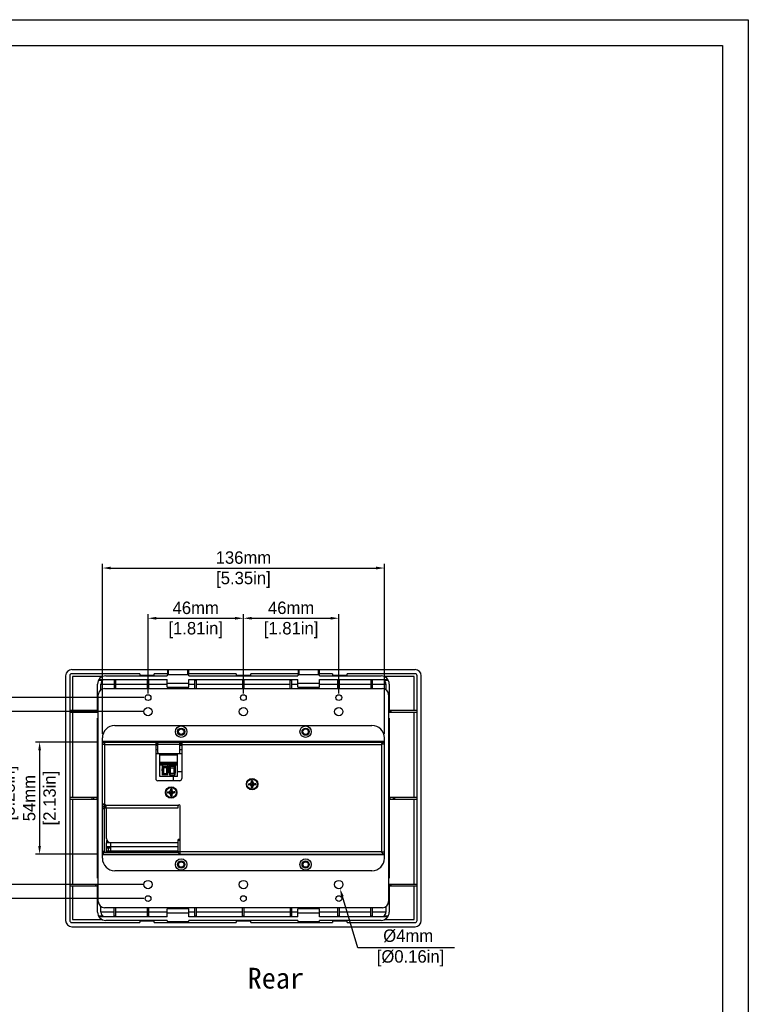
# Model space of a CAD drawing. Header units: millimetres. Extents: x 2497 to 3553, y 296 to 1027.
# Tile 6 of 6: x 3201 to 3553, y 553 to 1027. Entities that reach past the tile are written whole.
import ezdxf

# ---------------------------------------------------------------- set-up
doc = ezdxf.new("R2010")
doc.units = ezdxf.units.MM
for name, color, linetype in [('3GANG-COVER-DXF_CONTINUOUS_LINE', 7, 'Continuous'), ('M0400TY00000DXF_CONTINUOUS_LINE', 7, 'Continuous'), ('标注', 7, 'Continuous')]:
    doc.layers.add(name, color=color, linetype=linetype)
doc.dimstyles.get("Standard").update_dxf_attribs({"dimscale": 2, "dimtxt": 3, "dimasz": 2, "dimexe": 1, "dimexo": 1, "dimgap": 1, "dimtad": 1, "dimtoh": 1, "dimdec": 1, "dimdsep": 46, "dimtxsty": 'Standard', "dimcen": 0, "dimclrd": 3, "dimclre": 3, "dimadec": 0, "dimazin": 0, "dimtp": 0.01, "dimtm": 0.01, "dimtfac": 1, "dimtdec": 1, "dimtofl": 0, "dimtmove": 0, "dimatfit": 3, "dimfxl": 1, "dimtfillclr": 256, "dimtolj": 1, "dimarcsym": 0})

# ---------------------------------------------------------------- blocks, each defined once
blk = doc.blocks.new('*D15')
at = {"layer": 'Defpoints', "color": 0}
for p in [(3309.12, 738.52), (3263.12, 700.28), (3309.12, 700.28)]:
    blk.add_point(p, dxfattribs=at)
at = {"layer": '标注', "color": 3, "lineweight": -2}
for p, q in [((3263.12, 702.28), (3263.12, 740.52)), ((3309.12, 702.28), (3309.12, 740.52)), ((3267.12, 738.52), (3305.12, 738.52))]:
    blk.add_line(p, q, dxfattribs=at)
at = {"layer": '标注', "color": 3}
for points in [[(3267.12, 739.19), (3267.12, 737.85), (3263.12, 738.52)], [(3305.12, 737.85), (3305.12, 739.19), (3309.12, 738.52)]]:
    blk.add_solid(points, dxfattribs=at)
at = {"layer": '标注', "color": 0, "char_height": 6, "attachment_point": 5}
for s, insert in [('\\A1;46mm', (3286.12, 743.52)), ('[1.81in]', (3286.12, 732.82))]:
    blk.add_mtext(s, dxfattribs=dict(at, insert=insert))
blk = doc.blocks.new('*D16')
at = {"layer": 'Defpoints', "color": 0}
for p in [(3355.12, 738.53), (3309.12, 700.28), (3355.12, 700.28)]:
    blk.add_point(p, dxfattribs=at)
at = {"layer": '标注', "color": 3, "lineweight": -2}
for p, q in [((3309.12, 702.28), (3309.12, 740.53)), ((3355.12, 702.28), (3355.12, 740.53)), ((3313.12, 738.53), (3351.12, 738.53))]:
    blk.add_line(p, q, dxfattribs=at)
at = {"layer": '标注', "color": 3}
for points in [[(3313.12, 739.2), (3313.12, 737.87), (3309.12, 738.53)], [(3351.12, 737.87), (3351.12, 739.2), (3355.12, 738.53)]]:
    blk.add_solid(points, dxfattribs=at)
at = {"layer": '标注', "color": 0, "char_height": 6, "attachment_point": 5}
for s, insert in [('\\A1;46mm', (3332.12, 743.53)), ('[1.81in]', (3332.12, 732.83))]:
    blk.add_mtext(s, dxfattribs=dict(at, insert=insert))
blk = doc.blocks.new('*D17')
at = {"layer": 'Defpoints', "color": 0}
for p in [(3263.12, 700.28), (3171.93, 603.48), (3263.12, 603.48)]:
    blk.add_point(p, dxfattribs=at)
at = {"layer": '标注', "color": 3, "lineweight": -2}
for p, q in [((3261.12, 700.28), (3169.93, 700.28)), ((3171.93, 696.28), (3171.93, 607.48)), ((3261.12, 603.48), (3169.93, 603.48))]:
    blk.add_line(p, q, dxfattribs=at)
at = {"layer": '标注', "color": 3}
for points in [[(3172.6, 696.28), (3171.27, 696.28), (3171.93, 700.28)], [(3171.27, 607.48), (3172.6, 607.48), (3171.93, 603.48)]]:
    blk.add_solid(points, dxfattribs=at)
at = {"layer": '标注', "color": 0, "insert": (3171.93, 651.88), "char_height": 6, "attachment_point": 5, "rotation": 90}
blk.add_mtext('\\A1;96.8mm\\P [3.81in]', dxfattribs=at)
blk = doc.blocks.new('*D18')
at = {"layer": 'Defpoints', "color": 0}
for p in [(3263.12, 693.54), (3191.75, 610.23), (3263.12, 610.23)]:
    blk.add_point(p, dxfattribs=at)
at = {"layer": '标注', "color": 3, "lineweight": -2}
for p, q in [((3261.12, 693.54), (3189.75, 693.54)), ((3191.75, 689.54), (3191.75, 614.23)), ((3261.12, 610.23), (3189.75, 610.23))]:
    blk.add_line(p, q, dxfattribs=at)
at = {"layer": '标注', "color": 3}
for points in [[(3192.42, 689.54), (3191.09, 689.54), (3191.75, 693.54)], [(3191.09, 614.23), (3192.42, 614.23), (3191.75, 610.23)]]:
    blk.add_solid(points, dxfattribs=at)
at = {"layer": '标注', "color": 0, "insert": (3191.75, 653.17), "char_height": 6, "attachment_point": 5, "rotation": 90}
blk.add_mtext('\\A1;83.3mm\\P [3.28in]', dxfattribs=at)
blk = doc.blocks.new('*D22')
at = {"layer": 'Defpoints', "color": 0}
for p in [(3241.12, 678.88), (3210.84, 624.88), (3241.12, 624.88)]:
    blk.add_point(p, dxfattribs=at)
at = {"layer": '标注', "color": 3, "lineweight": -2}
for p, q in [((3239.12, 678.88), (3208.84, 678.88)), ((3210.84, 674.88), (3210.84, 628.88)), ((3239.12, 624.88), (3208.84, 624.88))]:
    blk.add_line(p, q, dxfattribs=at)
at = {"layer": '标注', "color": 3}
for points in [[(3211.51, 674.88), (3210.18, 674.88), (3210.84, 678.88)], [(3210.18, 628.88), (3211.51, 628.88), (3210.84, 624.88)]]:
    blk.add_solid(points, dxfattribs=at)
at = {"layer": '标注', "color": 0, "char_height": 6, "attachment_point": 5, "rotation": 90}
for s, insert in [('[2.13in]', (3216.54, 651.88)), ('\\A1;54mm', (3205.84, 651.88))]:
    blk.add_mtext(s, dxfattribs=dict(at, insert=insert))
blk = doc.blocks.new('*D23')
at = {"layer": 'Defpoints', "color": 0}
for p in [(3377.12, 762.73), (3241.12, 680.88), (3377.12, 680.88)]:
    blk.add_point(p, dxfattribs=at)
at = {"layer": '标注', "color": 3, "lineweight": -2}
for p, q in [((3241.12, 682.88), (3241.12, 764.73)), ((3377.12, 682.88), (3377.12, 764.73)), ((3245.12, 762.73), (3373.12, 762.73))]:
    blk.add_line(p, q, dxfattribs=at)
at = {"layer": '标注', "color": 3}
for points in [[(3245.12, 763.39), (3245.12, 762.06), (3241.12, 762.73)], [(3373.12, 762.06), (3373.12, 763.39), (3377.12, 762.73)]]:
    blk.add_solid(points, dxfattribs=at)
at = {"layer": '标注', "color": 0, "char_height": 6, "attachment_point": 5}
for s, insert in [('\\A1;136mm', (3309.12, 767.73)), ('[5.35in]', (3309.12, 757.03))]:
    blk.add_mtext(s, dxfattribs=dict(at, insert=insert))
blk = doc.blocks.new('*D25')
at = {"layer": 'Defpoints', "color": 0}
for p in [(3354.55, 612.14), (3355.69, 608.31)]:
    blk.add_point(p, dxfattribs=at)
at = {"layer": '标注', "color": 3, "lineweight": -2}
for p, q in [((3364.23, 579.7), (3356.83, 604.48)), ((3410.93, 579.7), (3364.23, 579.7))]:
    blk.add_line(p, q, dxfattribs=at)
at = {"layer": '标注', "color": 3}
blk.add_solid([(3357.47, 604.67), (3356.19, 604.29), (3355.69, 608.31)], dxfattribs=at)
at = {"layer": '标注', "color": 0, "insert": (3388.58, 579.7), "char_height": 6, "attachment_point": 5}
blk.add_mtext('\\A1;%%c4mm\\P [%%c0.16in]', dxfattribs=at)

msp = doc.modelspace()

# ---------------------------------------------------------------- linework, layer by layer
for points in [[(2496.52, 1026.9), (3552.58, 1026.9), (3552.58, 295.64), (2496.52, 295.64)], [(3540.17, 308.05), (2508.93, 308.05), (2508.93, 1014.49), (3540.17, 1014.49)]]:
    msp.add_lwpolyline(points, close=True)
at = {"layer": '3GANG-COVER-DXF_CONTINUOUS_LINE', "color": 7, "linetype": 'Continuous'}
for p, q in [((3226.37, 713.83), (3391.87, 713.83)), ((3259.12, 711.83), (3226.37, 711.83)), ((3259.12, 711.83), (3259.12, 711.18)), ((3266.12, 711.18), (3266.12, 711.83)), ((3273.07, 711.83), (3266.12, 711.83)), ((3272.57, 713.83), (3272.57, 711.83)), ((3273.07, 711.83), (3273.07, 713.83)), ((3282.17, 713.83), (3282.17, 711.83)), ((3305.62, 711.83), (3282.17, 711.83)), ((3282.67, 713.83), (3282.67, 711.83)), ((3305.62, 711.83), (3305.62, 711.18)), ((3312.62, 711.18), (3312.62, 711.83)), ((3336.07, 711.83), (3312.62, 711.83)), ((3335.57, 713.83), (3335.57, 711.83)), ((3336.07, 711.83), (3336.07, 713.83)), ((3345.17, 713.83), (3345.17, 711.83)), ((3352.12, 711.83), (3345.17, 711.83)), ((3345.67, 713.83), (3345.67, 711.83)), ((3352.12, 711.83), (3352.12, 711.18)), ((3391.87, 711.83), (3359.12, 711.83)), ((3359.12, 711.18), (3359.12, 711.83)), ((3223.37, 710.83), (3223.37, 592.93)), ((3225.37, 710.83), (3225.37, 592.93)), ((3226.77, 710.43), (3226.77, 694.18)), ((3241.14, 710.43), (3226.77, 710.43)), ((3239.28, 708.73), (3241.37, 708.73)), ((3239.46, 709.03), (3272.37, 709.03)), ((3246.87, 708.88), (3241.61, 708.88)), ((3242.77, 710.78), (3272.37, 710.78)), ((3246.87, 708.88), (3246.87, 704.68)), ((3246.87, 708.73), (3247.67, 708.73)), ((3247.67, 704.68), (3247.67, 708.88)), ((3262.72, 708.88), (3247.67, 708.88)), ((3259.12, 711.18), (3259.12, 710.78)), ((3259.12, 711.18), (3266.12, 711.18)), ((3262.72, 708.88), (3262.72, 704.68)), ((3262.72, 708.73), (3263.52, 708.73)), ((3263.52, 704.68), (3263.52, 708.88)), ((3272.37, 708.88), (3263.52, 708.88)), ((3266.12, 710.78), (3266.12, 711.18)), ((3272.37, 711.28), (3272.37, 710.78)), ((3282.87, 711.28), (3272.37, 711.28)), ((3272.37, 705.28), (3272.37, 709.03)), ((3272.37, 707.28), (3282.87, 707.28)), ((3282.87, 710.78), (3282.87, 711.28)), ((3282.87, 710.78), (3335.37, 710.78)), ((3282.87, 705.28), (3282.87, 709.03)), ((3282.87, 709.03), (3335.37, 709.03)), ((3285.72, 708.88), (3282.87, 708.88)), ((3285.72, 704.68), (3285.72, 708.88)), ((3285.72, 708.73), (3286.52, 708.73)), ((3286.52, 704.68), (3286.52, 708.88)), ((3308.72, 708.88), (3286.52, 708.88)), ((3305.62, 711.18), (3305.62, 710.78)), ((3305.62, 711.18), (3312.62, 711.18)), ((3308.72, 708.88), (3308.72, 704.68)), ((3308.72, 708.73), (3309.52, 708.73)), ((3309.52, 704.68), (3309.52, 708.88)), ((3331.72, 708.88), (3309.52, 708.88)), ((3312.62, 710.78), (3312.62, 711.18)), ((3331.72, 704.68), (3331.72, 708.88)), ((3331.72, 708.73), (3332.52, 708.73)), ((3332.52, 704.68), (3332.52, 708.88)), ((3335.37, 708.88), (3332.52, 708.88)), ((3335.37, 711.28), (3335.37, 710.78)), ((3345.87, 711.28), (3335.37, 711.28)), ((3335.37, 705.28), (3335.37, 709.03)), ((3335.37, 707.28), (3345.87, 707.28)), ((3345.87, 710.78), (3345.87, 711.28)), ((3345.87, 710.78), (3375.47, 710.78)), ((3345.87, 705.28), (3345.87, 709.03)), ((3345.87, 709.03), (3378.78, 709.03)), ((3354.72, 708.88), (3345.87, 708.88)), ((3352.12, 711.18), (3352.12, 710.78)), ((3352.12, 711.18), (3359.12, 711.18)), ((3354.72, 704.68), (3354.72, 708.88)), ((3354.72, 708.73), (3355.52, 708.73)), ((3370.57, 708.88), (3355.52, 708.88)), ((3355.52, 704.68), (3355.52, 708.88)), ((3359.12, 710.78), (3359.12, 711.18)), ((3370.57, 708.88), (3370.57, 704.68)), ((3370.57, 708.73), (3371.37, 708.73)), ((3376.63, 708.88), (3371.37, 708.88)), ((3371.37, 704.68), (3371.37, 708.88)), ((3376.87, 708.73), (3378.96, 708.73)), ((3391.47, 710.43), (3377.1, 710.43)), ((3391.47, 694.18), (3391.47, 710.43)), ((3392.87, 592.93), (3392.87, 710.83)), ((3394.87, 592.93), (3394.87, 710.83)), ((3238.77, 694.38), (3238.77, 706.78)), ((3240.37, 704.12), (3240.37, 706.78)), ((3240.37, 706.78), (3246.87, 706.78)), ((3242.12, 704.68), (3376.12, 704.68)), ((3247.67, 706.78), (3262.72, 706.78)), ((3263.52, 706.78), (3272.37, 706.78)), ((3272.37, 705.28), (3282.87, 705.28)), ((3282.87, 706.78), (3285.72, 706.78)), ((3286.52, 706.78), (3308.72, 706.78)), ((3309.52, 706.78), (3331.72, 706.78)), ((3332.52, 706.78), (3335.37, 706.78)), ((3335.37, 705.28), (3345.87, 705.28)), ((3345.87, 706.78), (3354.72, 706.78)), ((3355.52, 706.78), (3370.57, 706.78)), ((3371.37, 706.78), (3377.87, 706.78)), ((3377.87, 706.78), (3377.87, 704.12)), ((3379.47, 706.78), (3379.47, 694.38)), ((3239.12, 602.08), (3239.12, 701.68)), ((3379.12, 701.68), (3379.12, 602.08)), ((3225.37, 694.18), (3239.12, 694.18)), ((3225.37, 693.28), (3239.12, 693.28)), ((3226.77, 693.28), (3226.77, 652.33)), ((3238, 693.28), (3238, 694.18)), ((3238.73, 693.28), (3238.73, 694.18)), ((3239.12, 694.38), (3238.77, 694.38)), ((3379.47, 694.38), (3379.12, 694.38)), ((3379.12, 694.18), (3392.87, 694.18)), ((3379.12, 693.28), (3392.87, 693.28)), ((3379.51, 694.18), (3379.51, 693.28)), ((3380.24, 694.18), (3380.24, 693.28)), ((3391.47, 652.33), (3391.47, 693.28)), ((3238.77, 613.38), (3238.77, 690.38)), ((3238.77, 690.38), (3239.12, 690.38)), ((3379.12, 690.38), (3379.47, 690.38)), ((3379.47, 690.38), (3379.47, 613.38)), ((3247.12, 686.88), (3371.12, 686.88)), ((3241.12, 622.88), (3241.12, 680.88)), ((3377.12, 679.08), (3241.12, 679.08)), ((3241.12, 678.88), (3377.12, 678.88)), ((3266.84, 678.88), (3266.84, 661.28)), ((3267.34, 678.88), (3267.34, 677.88)), ((3267.84, 673.88), (3267.84, 678.37)), ((3278.39, 673.88), (3278.39, 678.37)), ((3278.89, 677.88), (3278.89, 678.88)), ((3279.39, 678.88), (3279.39, 661.28)), ((3377.12, 622.88), (3377.12, 680.88)), ((3241.12, 677.88), (3242.32, 677.88)), ((3242.32, 648.86), (3242.32, 678.13)), ((3242.32, 677.68), (3266.84, 677.68)), ((3266.84, 677.88), (3267.84, 677.88)), ((3266.84, 677.38), (3267.84, 677.38)), ((3266.84, 675.38), (3267.84, 675.38)), ((3267.34, 677.88), (3267.39, 677.88)), ((3278.39, 677.68), (3267.84, 677.68)), ((3279.39, 677.88), (3278.39, 677.88)), ((3278.39, 677.38), (3279.39, 677.38)), ((3278.39, 675.38), (3279.39, 675.38)), ((3278.89, 677.88), (3278.84, 677.88)), ((3279.39, 677.68), (3375.92, 677.68)), ((3375.92, 625.63), (3375.92, 678.13)), ((3377.12, 677.88), (3375.92, 677.88)), ((3266.84, 673.38), (3268.34, 673.38)), ((3268.34, 673.38), (3268.84, 673.38)), ((3268.84, 662.28), (3268.84, 673.38)), ((3268.84, 673.38), (3277.39, 673.38)), ((3268.84, 673.38), (3277.39, 673.38)), ((3268.84, 673.08), (3277.39, 673.08)), ((3268.84, 672.78), (3277.39, 672.78)), ((3277.39, 668.98), (3268.84, 668.98)), ((3268.84, 668.98), (3277.39, 668.98)), ((3277.39, 662.28), (3277.39, 673.38)), ((3277.39, 673.38), (3277.89, 673.38)), ((3277.89, 673.38), (3279.39, 673.38)), ((3268.84, 668.48), (3277.39, 668.48)), ((3268.84, 668.28), (3277.39, 668.28)), ((3277.39, 667.98), (3268.84, 667.98)), ((3268.84, 667.98), (3277.39, 667.98)), ((3272.72, 667.73), (3270.02, 667.73)), ((3270.13, 667.18), (3272.6, 667.18)), ((3270.51, 666.61), (3270.51, 663.65)), ((3272.23, 666.43), (3270.51, 666.43)), ((3272.23, 663.65), (3272.23, 666.61)), ((3273.52, 667.73), (3276.22, 667.73)), ((3276.1, 667.18), (3273.63, 667.18)), ((3274.01, 663.65), (3274.01, 666.61)), ((3274.01, 666.43), (3275.73, 666.43)), ((3275.73, 663.65), (3275.73, 666.61)), ((3279.39, 664.6), (3277.39, 664.6)), ((3278.39, 660.28), (3267.84, 660.28)), ((3277.39, 662.28), (3268.84, 662.28)), ((3272.73, 663.15), (3270, 663.15)), ((3270.51, 663.65), (3270.15, 663.5)), ((3270.51, 663.68), (3272.23, 663.68)), ((3272.59, 663.5), (3272.23, 663.65)), ((3273.5, 663.15), (3276.23, 663.15)), ((3273.65, 663.5), (3274.01, 663.65)), ((3275.73, 663.68), (3274.01, 663.68)), ((3275.3, 662.28), (3275.3, 660.28)), ((3275.73, 663.65), (3276.09, 663.5)), ((3313.06, 660.09), (3313.06, 660.33)), ((3313.06, 660.33), (3313.28, 658.76)), ((3313.06, 660.09), (3313.28, 658.74)), ((3313.3, 660.34), (3313.3, 658.77)), ((3313.54, 660.33), (3313.32, 658.76)), ((3313.54, 660.09), (3313.32, 658.74)), ((3313.54, 660.33), (3313.54, 660.09)), ((3272.57, 654.83), (3274.13, 654.62)), ((3272.57, 654.83), (3272.8, 654.83)), ((3272.8, 654.83), (3274.15, 654.62)), ((3274.06, 656.09), (3274.06, 656.33)), ((3274.06, 656.33), (3274.28, 654.76)), ((3274.06, 656.09), (3274.28, 654.74)), ((3274.28, 654.76), (3274.28, 654.74)), ((3274.3, 656.34), (3274.3, 654.77)), ((3274.54, 656.33), (3274.32, 654.76)), ((3274.54, 656.09), (3274.32, 654.74)), ((3274.32, 654.74), (3274.32, 654.76)), ((3275.8, 654.83), (3274.45, 654.62)), ((3276.03, 654.83), (3274.47, 654.62)), ((3274.54, 656.33), (3274.54, 656.09)), ((3276.03, 654.83), (3275.8, 654.83)), ((3313.12, 658.59), (3311.55, 658.59)), ((3311.57, 658.83), (3311.8, 658.83)), ((3311.57, 658.83), (3313.13, 658.62)), ((3311.57, 658.35), (3313.13, 658.57)), ((3311.57, 658.35), (3311.8, 658.35)), ((3311.8, 658.83), (3313.15, 658.62)), ((3311.8, 658.35), (3313.15, 658.57)), ((3313.06, 657.09), (3313.28, 658.44)), ((3313.06, 656.86), (3313.28, 658.42)), ((3313.06, 656.86), (3313.06, 657.09)), ((3313.15, 658.62), (3313.13, 658.62)), ((3313.15, 658.57), (3313.13, 658.57)), ((3313.28, 658.76), (3313.28, 658.74)), ((3313.28, 658.44), (3313.28, 658.42)), ((3313.3, 658.42), (3313.3, 656.84)), ((3313.32, 658.74), (3313.32, 658.76)), ((3313.32, 658.42), (3313.32, 658.44)), ((3313.54, 657.09), (3313.32, 658.44)), ((3313.54, 656.86), (3313.32, 658.42)), ((3314.8, 658.83), (3313.45, 658.62)), ((3313.45, 658.62), (3313.47, 658.62)), ((3313.45, 658.57), (3313.47, 658.57)), ((3314.8, 658.35), (3313.45, 658.57)), ((3315.03, 658.83), (3313.47, 658.62)), ((3313.47, 658.59), (3315.05, 658.59)), ((3315.03, 658.35), (3313.47, 658.57)), ((3313.54, 657.09), (3313.54, 656.86)), ((3315.03, 658.83), (3314.8, 658.83)), ((3315.03, 658.35), (3314.8, 658.35)), ((3225.37, 652.33), (3238.57, 652.33)), ((3225.37, 651.43), (3238.57, 651.43)), ((3226.77, 651.43), (3226.77, 610.48)), ((3236.2, 651.43), (3236.2, 652.33)), ((3236.93, 651.43), (3236.93, 652.33)), ((3238.57, 651.43), (3238.57, 652.33)), ((3274.12, 654.59), (3272.55, 654.59)), ((3272.57, 654.35), (3274.13, 654.57)), ((3272.57, 654.35), (3272.8, 654.35)), ((3272.8, 654.35), (3274.15, 654.57)), ((3274.06, 653.09), (3274.28, 654.44)), ((3274.06, 652.86), (3274.28, 654.42)), ((3274.06, 652.86), (3274.06, 653.09)), ((3274.15, 654.62), (3274.13, 654.62)), ((3274.15, 654.57), (3274.13, 654.57)), ((3274.28, 654.44), (3274.28, 654.42)), ((3274.3, 654.42), (3274.3, 652.84)), ((3274.32, 654.42), (3274.32, 654.44)), ((3274.54, 653.09), (3274.32, 654.44)), ((3274.54, 652.86), (3274.32, 654.42)), ((3274.45, 654.62), (3274.47, 654.62)), ((3275.8, 654.35), (3274.45, 654.57)), ((3274.45, 654.57), (3274.47, 654.57)), ((3274.47, 654.59), (3276.05, 654.59)), ((3276.03, 654.35), (3274.47, 654.57)), ((3274.54, 653.09), (3274.54, 652.86)), ((3276.03, 654.35), (3275.8, 654.35)), ((3379.67, 652.33), (3392.87, 652.33)), ((3379.67, 652.33), (3379.67, 651.43)), ((3379.67, 651.43), (3392.87, 651.43)), ((3381.31, 652.33), (3381.31, 651.43)), ((3382.04, 652.33), (3382.04, 651.43)), ((3391.47, 610.48), (3391.47, 651.43)), ((3242.12, 648.86), (3241.12, 648.86)), ((3241.12, 648.05), (3242.12, 648.05)), ((3241.12, 647.16), (3242.12, 647.16)), ((3242.12, 646.66), (3241.12, 646.66)), ((3242.12, 625.88), (3242.12, 648.9)), ((3242.32, 647.16), (3242.32, 648.16)), ((3242.32, 648.16), (3242.86, 648.16)), ((3242.32, 647.16), (3277.62, 647.16)), ((3242.61, 647.16), (3242.61, 648.16)), ((3277.62, 648.36), (3242.82, 648.36)), ((3242.82, 648.16), (3242.82, 647.16)), ((3243.12, 632.38), (3243.12, 647.16)), ((3277.62, 647.16), (3277.62, 648.36)), ((3278.62, 626.08), (3278.62, 648.16)), ((3243.12, 631), (3243.12, 630.38)), ((3278.62, 631.88), (3277.62, 631.88)), ((3277.62, 626.08), (3277.62, 631.88)), ((3278.62, 631.38), (3277.62, 631.38)), ((3241.12, 626.38), (3242.12, 626.38)), ((3243.12, 627.88), (3243.12, 630.38)), ((3245.12, 630.38), (3243.12, 630.38)), ((3245.12, 628.38), (3243.12, 628.38)), ((3243.12, 625.88), (3243.12, 627.88)), ((3243.12, 627.88), (3245.12, 627.88)), ((3277.62, 626.38), (3243.12, 626.38)), ((3244.12, 626.38), (3244.12, 627.88)), ((3245.12, 626.38), (3245.12, 630.38)), ((3277.62, 630.38), (3245.12, 630.38)), ((3277.62, 628.38), (3245.12, 628.38)), ((3241.12, 625.88), (3277.64, 625.88)), ((3241.12, 624.88), (3377.12, 624.88)), ((3241.12, 624.68), (3377.12, 624.68)), ((3241.62, 624.88), (3241.62, 625.88)), ((3277.62, 626.08), (3375.92, 626.08)), ((3278.37, 624.97), (3278.62, 625.59)), ((3278.62, 624.88), (3278.62, 626.08)), ((3377.12, 625.88), (3375.92, 625.88)), ((3371.12, 616.88), (3247.12, 616.88)), ((3239.12, 613.38), (3238.77, 613.38)), ((3379.47, 613.38), (3379.12, 613.38)), ((3225.37, 610.48), (3239.12, 610.48)), ((3225.37, 609.58), (3239.12, 609.58)), ((3226.77, 609.58), (3226.77, 593.33)), ((3238, 609.58), (3238, 610.48)), ((3238.73, 609.58), (3238.73, 610.48)), ((3238.77, 596.98), (3238.77, 609.38)), ((3238.77, 609.38), (3239.12, 609.38)), ((3379.12, 610.48), (3392.87, 610.48)), ((3379.12, 609.58), (3392.87, 609.58)), ((3379.12, 609.38), (3379.47, 609.38)), ((3379.47, 609.38), (3379.47, 596.98)), ((3379.51, 610.48), (3379.51, 609.58)), ((3380.24, 610.48), (3380.24, 609.58)), ((3391.47, 593.33), (3391.47, 609.58)), ((3240.37, 596.98), (3240.37, 599.65)), ((3376.12, 599.08), (3242.12, 599.08)), ((3246.87, 594.88), (3246.87, 599.08)), ((3247.67, 594.88), (3247.67, 599.08)), ((3262.72, 599.08), (3262.72, 594.88)), ((3263.52, 594.88), (3263.52, 599.08)), ((3282.87, 598.48), (3272.37, 598.48)), ((3272.37, 594.73), (3272.37, 598.48)), ((3282.87, 594.73), (3282.87, 598.48)), ((3285.72, 594.88), (3285.72, 599.08)), ((3286.52, 594.88), (3286.52, 599.08)), ((3308.72, 594.88), (3308.72, 599.08)), ((3309.52, 594.88), (3309.52, 599.08)), ((3331.72, 599.08), (3331.72, 594.88)), ((3332.52, 594.88), (3332.52, 599.08)), ((3345.87, 598.48), (3335.37, 598.48)), ((3335.37, 594.73), (3335.37, 598.48)), ((3345.87, 594.73), (3345.87, 598.48)), ((3354.72, 594.88), (3354.72, 599.08)), ((3355.52, 594.88), (3355.52, 599.08)), ((3370.57, 594.88), (3370.57, 599.08)), ((3371.37, 594.88), (3371.37, 599.08)), ((3377.87, 599.65), (3377.87, 596.98)), ((3226.77, 593.33), (3241.14, 593.33)), ((3241.37, 595.03), (3239.28, 595.03)), ((3272.37, 594.73), (3239.46, 594.73)), ((3246.87, 596.98), (3240.37, 596.98)), ((3241.61, 594.88), (3246.87, 594.88)), ((3272.37, 592.98), (3242.77, 592.98)), ((3247.67, 595.03), (3246.87, 595.03)), ((3262.72, 596.98), (3247.67, 596.98)), ((3247.67, 594.88), (3262.72, 594.88)), ((3259.12, 592.98), (3259.12, 592.58)), ((3263.52, 595.03), (3262.72, 595.03)), ((3272.37, 596.98), (3263.52, 596.98)), ((3263.52, 594.88), (3272.37, 594.88)), ((3266.12, 592.58), (3266.12, 592.98)), ((3282.87, 596.48), (3272.37, 596.48)), ((3272.37, 592.98), (3272.37, 592.48)), ((3285.72, 596.98), (3282.87, 596.98)), ((3282.87, 594.88), (3285.72, 594.88)), ((3335.37, 594.73), (3282.87, 594.73)), ((3335.37, 592.98), (3282.87, 592.98)), ((3282.87, 592.48), (3282.87, 592.98)), ((3286.52, 595.03), (3285.72, 595.03)), ((3308.72, 596.98), (3286.52, 596.98)), ((3286.52, 594.88), (3308.72, 594.88)), ((3305.62, 592.98), (3305.62, 592.58)), ((3309.52, 595.03), (3308.72, 595.03)), ((3331.72, 596.98), (3309.52, 596.98)), ((3309.52, 594.88), (3331.72, 594.88)), ((3312.62, 592.58), (3312.62, 592.98)), ((3332.52, 595.03), (3331.72, 595.03)), ((3335.37, 596.98), (3332.52, 596.98)), ((3332.52, 594.88), (3335.37, 594.88)), ((3345.87, 596.48), (3335.37, 596.48)), ((3335.37, 592.98), (3335.37, 592.48)), ((3354.72, 596.98), (3345.87, 596.98)), ((3345.87, 594.88), (3354.72, 594.88)), ((3378.78, 594.73), (3345.87, 594.73)), ((3375.47, 592.98), (3345.87, 592.98)), ((3345.87, 592.48), (3345.87, 592.98)), ((3352.12, 592.98), (3352.12, 592.58)), ((3355.52, 595.03), (3354.72, 595.03)), ((3370.57, 596.98), (3355.52, 596.98)), ((3355.52, 594.88), (3370.57, 594.88)), ((3359.12, 592.58), (3359.12, 592.98)), ((3371.37, 595.03), (3370.57, 595.03)), ((3377.87, 596.98), (3371.37, 596.98)), ((3371.37, 594.88), (3376.63, 594.88)), ((3378.96, 595.03), (3376.87, 595.03)), ((3377.1, 593.33), (3391.47, 593.33)), ((3226.37, 591.93), (3259.12, 591.93)), ((3226.37, 589.93), (3391.87, 589.93)), ((3266.12, 592.58), (3259.12, 592.58)), ((3259.12, 592.58), (3259.12, 591.93)), ((3266.12, 591.93), (3266.12, 592.58)), ((3266.12, 591.93), (3305.62, 591.93)), ((3272.37, 592.48), (3282.87, 592.48)), ((3312.62, 592.58), (3305.62, 592.58)), ((3305.62, 592.58), (3305.62, 591.93)), ((3312.62, 591.93), (3312.62, 592.58)), ((3312.62, 591.93), (3352.12, 591.93)), ((3335.37, 592.48), (3345.87, 592.48)), ((3359.12, 592.58), (3352.12, 592.58)), ((3352.12, 592.58), (3352.12, 591.93)), ((3359.12, 591.93), (3359.12, 592.58)), ((3359.12, 591.93), (3391.87, 591.93))]:
    msp.add_line(p, q, dxfattribs=at)
for centre, radius in [((3263.12, 700.28), 1.4), ((3309.12, 700.28), 1.4), ((3355.12, 700.28), 1.4), ((3263.12, 693.54), 2), ((3309.12, 693.54), 2), ((3355.12, 693.54), 2), ((3279.12, 683.88), 2.75), ((3279.12, 683.88), 1.75), ((3279.12, 683.88), 1.6), ((3279.12, 683.88), 1.3), ((3339.12, 683.88), 2.75), ((3339.12, 683.88), 1.75), ((3339.12, 683.88), 1.6), ((3339.12, 683.88), 1.3), ((3313.3, 658.59), 2.75), ((3313.3, 658.59), 2.5), ((3274.3, 654.59), 2.75), ((3274.3, 654.59), 2.5), ((3279.12, 619.88), 2.75), ((3279.12, 619.88), 1.75), ((3279.12, 619.88), 1.6), ((3339.12, 619.88), 2.75), ((3339.12, 619.88), 1.75), ((3339.12, 619.88), 1.6), ((3279.12, 619.88), 1.3), ((3339.12, 619.88), 1.3), ((3263.12, 610.23), 2), ((3309.12, 610.23), 2), ((3355.12, 610.23), 2), ((3263.12, 603.48), 1.4), ((3309.12, 603.48), 1.4), ((3355.12, 603.48), 1.4)]:
    msp.add_circle(centre, radius, dxfattribs=at)
for centre, radius, start, end in [((3226.37, 710.83), 3, 90, 180), ((3226.37, 710.83), 1, 90, 180), ((3391.87, 710.83), 3, 0, 90), ((3391.87, 710.83), 1, 0, 90), ((3242.77, 706.78), 4, 90, 180), ((3242.77, 706.78), 2.4, 118.884, 180), ((3375.47, 706.78), 4, 0, 90), ((3375.47, 706.78), 2.4, 0, 61.1064), ((3242.12, 701.68), 3, 90, 180), ((3376.12, 701.68), 3, 0, 90), ((3247.12, 680.88), 6, 90, 180), ((3371.12, 680.88), 6, 0, 90), ((3268.34, 673.88), 0.5, 180, 270), ((3277.89, 673.88), 0.5, 270, 0), ((3289.86, 665.56), 20, 173.0502, 186.938), ((3289.86, 665.56), 19.82, 175.1255, 185.9647), ((3252.88, 665.56), 19.82, 354.0353, 4.8745), ((3252.88, 665.56), 20, 353.062, 6.9498), ((3293.36, 665.56), 20, 173.0502, 186.938), ((3293.36, 665.56), 19.82, 175.1255, 185.9647), ((3256.38, 665.56), 19.82, 354.0353, 4.8745), ((3256.38, 665.56), 20, 353.062, 6.9498), ((3267.84, 661.28), 1, 180, 270), ((3278.39, 661.28), 1, 270, 0), ((3311.8, 660.09), 1.26, 270, 0), ((3313.3, 658.59), 1.75, 90.0045, 97.8119), ((3313.3, 658.59), 1.75, 82.1881, 89.9955), ((3314.8, 660.09), 1.26, 180, 270), ((3274.3, 654.59), 1.75, 172.1881, 179.9955), ((3272.8, 656.09), 1.26, 270, 0), ((3274.3, 654.59), 1.75, 90.0045, 97.8119), ((3274.15, 654.74), 0.126, 270, 0), ((3274.3, 654.59), 0.175, 82.1881, 97.8119), ((3274.3, 654.59), 1.75, 82.1881, 89.9955), ((3274.45, 654.74), 0.126, 180, 270), ((3275.8, 656.09), 1.26, 180, 270), ((3274.3, 654.59), 1.75, 0.0045, 7.8119), ((3313.3, 658.59), 1.75, 172.1881, 179.9955), ((3313.3, 658.59), 1.75, 180.0045, 187.8119), ((3311.8, 657.09), 1.26, 360, 90), ((3313.3, 658.59), 1.75, 262.1881, 269.9955), ((3313.3, 658.59), 0.175, 172.1881, 187.8119), ((3313.15, 658.74), 0.126, 270, 0), ((3313.15, 658.44), 0.126, 360, 90), ((3313.3, 658.59), 0.175, 82.1881, 97.8119), ((3313.3, 658.59), 0.175, 262.1881, 277.8119), ((3313.3, 658.59), 1.75, 270.0045, 277.8119), ((3313.45, 658.74), 0.126, 180, 270), ((3313.45, 658.44), 0.126, 90, 180), ((3313.3, 658.59), 0.175, 352.1881, 7.8119), ((3314.8, 657.09), 1.26, 90, 180), ((3313.3, 658.59), 1.75, 0.0045, 7.8119), ((3313.3, 658.59), 1.75, 352.1881, 359.9955), ((3274.3, 654.59), 1.75, 180.0045, 187.8119), ((3272.8, 653.09), 1.26, 360, 90), ((3274.3, 654.59), 1.75, 262.1881, 269.9955), ((3274.3, 654.59), 0.175, 172.1881, 187.8119), ((3274.15, 654.44), 0.126, 360, 90), ((3274.3, 654.59), 0.175, 262.1881, 277.8119), ((3274.3, 654.59), 1.75, 270.0045, 277.8119), ((3274.45, 654.44), 0.126, 90, 180), ((3274.3, 654.59), 0.175, 352.1881, 7.8119), ((3275.8, 653.09), 1.26, 90, 180), ((3274.3, 654.59), 1.75, 352.1881, 359.9955), ((3241.91, 647.95), 1, 24.0215, 65.9785), ((3278.12, 648.16), 0.5, 0, 180), ((3245.12, 632.38), 2, 180, 270), ((3244.12, 631), 1, 145.5139, 180), ((3247.12, 622.88), 6, 180, 270), ((3278.82, 626.08), 1.2, 180, 260.3968), ((3278.82, 626.08), 1.2, 266.2291, 270), ((3371.12, 622.88), 6, 270, 0), ((3242.12, 602.08), 3, 180, 270), ((3376.12, 602.08), 3, 270, 0), ((3242.77, 596.98), 4, 180, 270), ((3242.77, 596.98), 2.4, 180, 241.1064), ((3375.47, 596.98), 4, 270, 0), ((3375.47, 596.98), 2.4, 298.884, 0), ((3226.37, 592.93), 3, 180, 270), ((3226.37, 592.93), 1, 180, 270), ((3391.87, 592.93), 3, 270, 0), ((3391.87, 592.93), 1, 270, 0)]:
    msp.add_arc(centre, radius, start, end, dxfattribs=at)
for centre, start_param, end_param in [((3289.86, 674.81), -4.375396, -4.372426), ((3252.88, 674.81), -1.910759, -1.907789), ((3293.36, 674.81), -4.375396, -4.372426), ((3256.38, 674.81), -1.910759, -1.907789)]:
    msp.add_ellipse(centre, major_axis=(0, 22.88), ratio=0.914642, start_param=start_param, end_param=end_param, dxfattribs=at)
for points, knots in [([(3241.12, 678.88), (3241.22, 678.88), (3241.5, 678.83), (3241.91, 678.56), (3242.18, 678.29), (3242.32, 678.13)], [0, 0, 0, 0, 0.209945, 0.568961, 1, 1, 1, 1]), ([(3267.34, 678.88), (3267.4, 678.88), (3267.49, 678.88), (3267.6, 678.87), (3267.69, 678.84), (3267.76, 678.78), (3267.8, 678.71), (3267.84, 678.57), (3267.84, 678.45), (3267.84, 678.37)], [0, 0, 0, 0, 0.180347, 0.311261, 0.410666, 0.501312, 0.600087, 0.715104, 1, 1, 1, 1]), ([(3278.89, 678.88), (3278.84, 678.88), (3278.75, 678.88), (3278.63, 678.87), (3278.54, 678.84), (3278.48, 678.78), (3278.44, 678.71), (3278.4, 678.57), (3278.39, 678.45), (3278.39, 678.37)], [0, 0, 0, 0, 0.180347, 0.311261, 0.410666, 0.501312, 0.600087, 0.715104, 1, 1, 1, 1]), ([(3375.92, 678.13), (3376.01, 678.24), (3376.18, 678.41), (3376.43, 678.62), (3376.72, 678.81), (3376.96, 678.88), (3377.12, 678.88)], [0, 0, 0, 0, 0.294968, 0.496575, 0.679429, 1, 1, 1, 1]), ([(3267.52, 677.88), (3267.57, 677.88), (3267.64, 677.88), (3267.7, 677.87), (3267.71, 677.87)], [0, 0, 0, 0, 0.756472, 1, 1, 1, 1]), ([(3267.71, 677.87), (3267.73, 677.87), (3267.76, 677.86), (3267.81, 677.85), (3267.84, 677.81), (3267.84, 677.8)], [0, 0, 0, 0, 0.272417, 0.654918, 1, 1, 1, 1]), ([(3278.52, 677.87), (3278.51, 677.87), (3278.47, 677.86), (3278.42, 677.85), (3278.39, 677.81), (3278.39, 677.8)], [0, 0, 0, 0, 0.272417, 0.654918, 1, 1, 1, 1]), ([(3278.71, 677.88), (3278.66, 677.88), (3278.6, 677.88), (3278.54, 677.87), (3278.52, 677.87)], [0, 0, 0, 0, 0.756472, 1, 1, 1, 1]), ([(3270, 667.93), (3270, 667.9), (3270.01, 667.84), (3270.02, 667.77), (3270.02, 667.73)], [0, 0, 0, 0, 0.419418, 1, 1, 1, 1]), ([(3270.02, 667.73), (3270.02, 667.69), (3270.04, 667.53), (3270.07, 667.36), (3270.11, 667.25)], [0, 0, 0, 0, 0.249343, 1, 1, 1, 1]), ([(3270.51, 666.61), (3270.42, 666.68), (3270.27, 666.85), (3270.17, 667.06), (3270.13, 667.18)], [0, 0, 0, 0, 0.46182, 1, 1, 1, 1]), ([(3272.23, 666.61), (3272.31, 666.68), (3272.47, 666.85), (3272.57, 667.06), (3272.6, 667.18)], [0, 0, 0, 0, 0.461815, 1, 1, 1, 1]), ([(3272.72, 667.73), (3272.71, 667.69), (3272.7, 667.53), (3272.66, 667.36), (3272.63, 667.25)], [0, 0, 0, 0, 0.249342, 1, 1, 1, 1]), ([(3272.72, 667.73), (3272.72, 667.77), (3272.73, 667.84), (3272.73, 667.9), (3272.73, 667.93)], [0, 0, 0, 0, 0.580582, 1, 1, 1, 1]), ([(3273.52, 667.73), (3273.52, 667.77), (3273.51, 667.84), (3273.5, 667.9), (3273.5, 667.93)], [0, 0, 0, 0, 0.580582, 1, 1, 1, 1]), ([(3273.52, 667.73), (3273.52, 667.69), (3273.54, 667.53), (3273.57, 667.36), (3273.61, 667.25)], [0, 0, 0, 0, 0.249342, 1, 1, 1, 1]), ([(3274.01, 666.61), (3273.92, 666.68), (3273.77, 666.85), (3273.67, 667.06), (3273.63, 667.18)], [0, 0, 0, 0, 0.461815, 1, 1, 1, 1]), ([(3275.73, 666.61), (3275.81, 666.68), (3275.97, 666.85), (3276.07, 667.06), (3276.1, 667.18)], [0, 0, 0, 0, 0.46182, 1, 1, 1, 1]), ([(3276.22, 667.73), (3276.21, 667.69), (3276.2, 667.53), (3276.16, 667.36), (3276.13, 667.25)], [0, 0, 0, 0, 0.249343, 1, 1, 1, 1]), ([(3276.23, 667.93), (3276.23, 667.9), (3276.23, 667.84), (3276.22, 667.77), (3276.22, 667.73)], [0, 0, 0, 0, 0.419418, 1, 1, 1, 1]), ([(3269.98, 663.36), (3269.98, 663.37), (3269.99, 663.4), (3270.03, 663.44), (3270.08, 663.47), (3270.12, 663.49), (3270.15, 663.5)], [0, 0, 0, 0, 0.172746, 0.386379, 0.660033, 1, 1, 1, 1]), ([(3272.59, 663.5), (3272.61, 663.49), (3272.66, 663.47), (3272.71, 663.44), (3272.74, 663.4), (3272.75, 663.37), (3272.76, 663.36)], [0, 0, 0, 0, 0.339967, 0.613621, 0.827254, 1, 1, 1, 1]), ([(3273.65, 663.5), (3273.62, 663.49), (3273.58, 663.47), (3273.52, 663.44), (3273.49, 663.4), (3273.48, 663.36), (3273.48, 663.35)], [0, 0, 0, 0, 0.345692, 0.618924, 0.828449, 1, 1, 1, 1]), ([(3276.26, 663.35), (3276.26, 663.36), (3276.25, 663.4), (3276.21, 663.44), (3276.16, 663.47), (3276.12, 663.49), (3276.09, 663.5)], [0, 0, 0, 0, 0.171551, 0.381076, 0.654308, 1, 1, 1, 1]), ([(3241.47, 648.95), (3241.42, 648.95), (3241.33, 648.95), (3241.22, 648.94), (3241.12, 648.9), (3241.12, 648.86)], [0, 0, 0, 0, 0.401348, 0.701101, 1, 1, 1, 1]), ([(3242.32, 648.86), (3242.17, 648.89), (3241.88, 648.93), (3241.6, 648.95), (3241.47, 648.95)], [0, 0, 0, 0, 0.5412, 1, 1, 1, 1]), ([(3242.91, 647.51), (3242.91, 647.64), (3242.89, 647.92), (3242.85, 648.21), (3242.82, 648.36)], [0, 0, 0, 0, 0.458885, 1, 1, 1, 1]), ([(3242.82, 647.16), (3242.86, 647.16), (3242.9, 647.26), (3242.91, 647.37), (3242.91, 647.46), (3242.91, 647.51)], [0, 0, 0, 0, 0.298872, 0.598895, 1, 1, 1, 1]), ([(3377.12, 624.88), (3377.02, 624.88), (3376.74, 624.93), (3376.33, 625.2), (3376.06, 625.48), (3375.92, 625.63)], [0, 0, 0, 0, 0.209945, 0.568961, 1, 1, 1, 1])]:
    msp.add_open_spline(points, degree=3, knots=knots, dxfattribs=at)
for points in [[(3267.39, 677.88), (3267.44, 677.88), (3267.48, 677.88), (3267.52, 677.88)], [(3278.84, 677.88), (3278.8, 677.88), (3278.76, 677.88), (3278.71, 677.88)]]:
    msp.add_open_spline(points, degree=3, dxfattribs=at)

# ---------------------------------------------------------------- texts
at = {"layer": 'M0400TY00000DXF_CONTINUOUS_LINE', "color": 7, "linetype": 'Continuous', "insert": (3324.75, 565.03), "char_height": 10, "attachment_point": 5}
msp.add_mtext('\\A1;{\\fSimSun|b1|i0|c134|p2;Rear}', dxfattribs=at)

# ---------------------------------------------------------------- dimensions: what is measured, and where the dimension line sits
at = {"layer": '标注'}
for base, p1, p2, picture, middle in [((3377.12, 762.73), (3241.12, 680.88), (3377.12, 680.88), '*D23', (3309.12, 762.73)), ((3309.12, 738.52), (3263.12, 700.28), (3309.12, 700.28), '*D15', (3286.12, 738.52)), ((3355.12, 738.53), (3309.12, 700.28), (3355.12, 700.28), '*D16', (3332.12, 738.53))]:
    dim = msp.add_linear_dim(base=base, p1=p1, p2=p2, dimstyle='Standard', override={"dimpost": 'mm\\X'}, dxfattribs=at)
    dim.commit()
    dim.dimension.update_dxf_attribs({"geometry": picture, "text_midpoint": middle})
for base, p1, p2, picture, middle in [((3171.93, 603.48), (3263.12, 700.28), (3263.12, 603.48), '*D17', (3171.93, 651.88)), ((3191.75, 610.23), (3263.12, 693.54), (3263.12, 610.23), '*D18', (3191.75, 653.17))]:
    dim = msp.add_linear_dim(base=base, p1=p1, p2=p2, angle=90, dimstyle='Standard', override={"dimpost": 'mm\\X'}, dxfattribs=at)
    dim.commit()
    dim.dimension.update_dxf_attribs({"geometry": picture, "text_midpoint": middle, "dimtype": 160})
dim = msp.add_linear_dim(base=(3210.84, 624.88), p1=(3241.12, 678.88), p2=(3241.12, 624.88), angle=90, dimstyle='Standard', override={"dimpost": 'mm\\X'}, dxfattribs=at)
dim.commit()
dim.dimension.update_dxf_attribs({"geometry": '*D22', "text_midpoint": (3210.84, 651.88)})
dim = msp.add_diameter_dim_2p(p1=(3354.55, 612.14), p2=(3355.69, 608.31), dimstyle='Standard', override={"dimpost": 'mm\\X'}, dxfattribs=at)
dim.commit()
dim.dimension.update_dxf_attribs({"geometry": '*D25', "text_midpoint": (3364.23, 579.7), "dimtype": 163})

doc.saveas('drawing.dxf')
